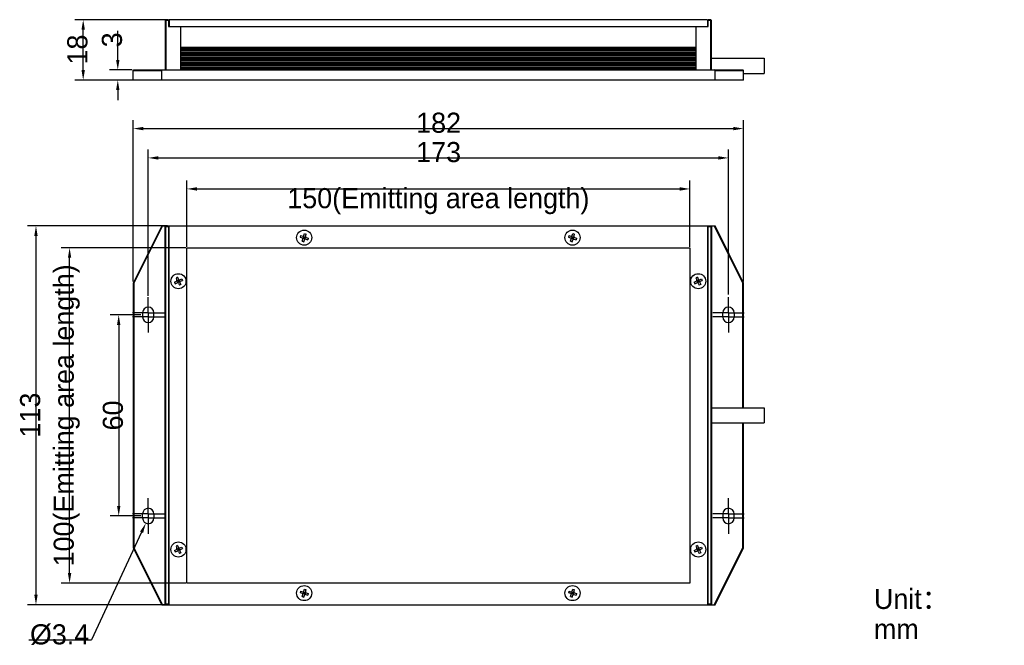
# Model space of a CAD drawing. Header units: millimetres. Extents: x 93 to 386, y 63 to 250.
import ezdxf

# ---------------------------------------------------------------- set-up
doc = ezdxf.new("R2010")
doc.units = ezdxf.units.MM
doc.header["$LTSCALE"] = 23.1
doc.header["$PDMODE"] = 3
doc.header["$PDSIZE"] = 8
doc.linetypes.add('CENTER', pattern=[0.6, 0.375, -0.075, 0.075, -0.075])
doc.layers.get('0').update_dxf_attribs({"linetype": 'CONTINUOUS'})
doc.layers.get('Defpoints').update_dxf_attribs({"linetype": 'CONTINUOUS'})
for name, color, linetype in [('00_COMPONENTS', 7, 'CONTINUOUS'), ('03_ALL_AXES', 7, 'CONTINUOUS'), ('05_ALL_CURVES', 7, 'CONTINUOUS'), ('50_ALL_DETAILS', 7, 'CONTINUOUS'), ('51__DRAFT_DIMS', 7, 'CONTINUOUS')]:
    doc.layers.add(name, color=color, linetype=linetype)
doc.styles.get("Standard").update_dxf_attribs({"font": 'simfang.ttf'})
doc.dimstyles.new('DIMSTYLE_1', dxfattribs={"dimtxt": 3, "dimasz": 3, "dimexe": 2.5, "dimexo": 0.5, "dimgap": 0.75, "dimtad": 1, "dimdsep": 46, "dimtxsty": 'STANDARD', "dimblk": '_FILLED', "dimblk1": '_FILLED', "dimblk2": '_FILLED', "dimcen": 0.09, "dimclrt": 3, "dimazin": 2, "dimtp": 0.3, "dimtm": 0.3, "dimtfac": 1, "dimtofl": 0, "dimtmove": 0, "dimatfit": 3, "dimldrblk": '_FILLED', "dimfxl": 1, "dimtolj": 1, "dimarcsym": 0})
doc.dimstyles.new('DIMSTYLE_2', dxfattribs={"dimtxt": 3, "dimasz": 3, "dimexe": 2.5, "dimexo": 0.5, "dimgap": 0.75, "dimtad": 1, "dimdsep": 46, "dimtxsty": 'STANDARD', "dimblk": '_FILLED', "dimblk1": '_FILLED', "dimblk2": '_FILLED', "dimcen": 0.09, "dimclrt": 3, "dimazin": 2, "dimtp": 0.5, "dimtm": 0.5, "dimtfac": 1, "dimtofl": 0, "dimtmove": 0, "dimatfit": 3, "dimldrblk": '_FILLED', "dimfxl": 1, "dimtolj": 1, "dimarcsym": 0})
doc.dimstyles.new('DIMSTYLE_3', dxfattribs={"dimtxt": 3, "dimasz": 3, "dimexe": 2.5, "dimexo": 0.5, "dimtad": 1, "dimdsep": 46, "dimtxsty": 'STANDARD', "dimblk": '_FILLED', "dimblk1": '_FILLED', "dimblk2": '_FILLED', "dimcen": 0.09, "dimclrt": 3, "dimazin": 2, "dimtp": 0.1, "dimtm": 0.1, "dimtfac": 1, "dimtofl": 0, "dimtmove": 0, "dimatfit": 1, "dimldrblk": '_FILLED', "dimfxl": 1, "dimtolj": 1, "dimarcsym": 0})
doc.dimstyles.new('DIMSTYLE_4', dxfattribs={"dimtxt": 3, "dimasz": 3, "dimexe": 2.5, "dimexo": 0.5, "dimgap": 0.75, "dimtad": 1, "dimdsep": 46, "dimtxsty": 'STANDARD', "dimblk": '_FILLED', "dimblk1": '_FILLED', "dimblk2": '_FILLED', "dimcen": 0.09, "dimclrt": 3, "dimazin": 2, "dimtp": 0.1, "dimtm": 0.1, "dimtfac": 1, "dimtofl": 0, "dimtmove": 0, "dimatfit": 3, "dimldrblk": '_FILLED', "dimfxl": 1, "dimtolj": 1, "dimarcsym": 0})
doc.dimstyles.new('DIMSTYLE_5', dxfattribs={"dimtxt": 3, "dimasz": 3, "dimexe": 2.5, "dimexo": 0.5, "dimgap": 0.75, "dimtad": 1, "dimdsep": 46, "dimtxsty": 'STANDARD', "dimblk": '_FILLED', "dimblk1": '_FILLED', "dimblk2": '_FILLED', "dimcen": 0.09, "dimclrt": 3, "dimazin": 2, "dimtp": 0.2, "dimtm": 0.2, "dimtfac": 1, "dimtofl": 0, "dimtmove": 0, "dimatfit": 3, "dimldrblk": '_FILLED', "dimfxl": 1, "dimtolj": 1, "dimarcsym": 0})

# ---------------------------------------------------------------- blocks, each defined once
blk = doc.blocks.new('_FILLED')
at = {"color": 0, "linetype": 'ByBlock'}
blk.add_solid([(0, 0), (-1, 0.167), (-1, -0.167)], dxfattribs=at)
blk = doc.blocks.new('*D1')
at = {"layer": '51__DRAFT_DIMS', "color": 0, "lineweight": -2}
for p, q in [((128.82, 161.89), (119.71, 161.89)), ((122.21, 158.89), (122.21, 104.89)), ((128.82, 101.89), (119.71, 101.89))]:
    blk.add_line(p, q, dxfattribs=at)
at = {"layer": 'Defpoints', "color": 0}
for p in [(129.32, 161.89), (122.21, 101.89), (129.32, 101.89)]:
    blk.add_point(p, dxfattribs=at)
at = {"layer": '51__DRAFT_DIMS', "color": 0, "linetype": 'ByBlock', "lineweight": -2, "xscale": 3, "yscale": 3, "zscale": 3}
for p, rotation in [((122.21, 161.89), 89.99999999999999), ((122.21, 101.89), 270)]:
    blk.add_blockref('_FILLED', p, dxfattribs=dict(at, rotation=rotation))
at = {"layer": '51__DRAFT_DIMS', "color": 3, "insert": (117.46, 131.86), "char_height": 3, "attachment_point": 2, "rotation": 90, "line_spacing_factor": 0.9}
blk.add_mtext('\\A1;\\A1;{\\fFZLanTingHei-R-GBK|b0|i0|c134|p2;\\H2x;\\C0;60}', dxfattribs=at)
blk = doc.blocks.new('*D2')
at = {"layer": '51__DRAFT_DIMS', "color": 0, "lineweight": -2}
for p, q in [((142.27, 181.89), (105.06, 181.89)), ((107.56, 84.89), (107.56, 178.89)), ((142.27, 81.89), (105.06, 81.89))]:
    blk.add_line(p, q, dxfattribs=at)
at = {"layer": 'Defpoints', "color": 0}
for p in [(107.56, 181.89), (142.77, 181.89), (142.77, 81.89)]:
    blk.add_point(p, dxfattribs=at)
at = {"layer": '51__DRAFT_DIMS', "color": 0, "linetype": 'ByBlock', "lineweight": -2, "xscale": 3, "yscale": 3, "zscale": 3}
for p, rotation in [((107.56, 181.89), 90), ((107.56, 81.89), 270)]:
    blk.add_blockref('_FILLED', p, dxfattribs=dict(at, rotation=rotation))
at = {"layer": '51__DRAFT_DIMS', "color": 3, "insert": (98.31, 131.89), "char_height": 3, "attachment_point": 2, "rotation": 90, "line_spacing_factor": 0.9}
blk.add_mtext('\\A1;\\A1;\\P{\\fFZLanTingHei-R-GBK|b0|i0|c134|p2;\\H2x;\\C0;100(\\f方正兰亭黑_GBK|b0|i0|c134|p0;\\C256;Emitting area length\\fFZLanTingHei-R-GBK|b0|i0|c134|p2;\\C0;)}', dxfattribs=at)
blk = doc.blocks.new('*D3')
at = {"layer": '51__DRAFT_DIMS', "color": 0, "lineweight": -2}
for p, q in [((142.52, 182.14), (142.52, 201.92)), ((292.52, 182.14), (292.52, 201.92)), ((145.52, 199.42), (289.52, 199.42))]:
    blk.add_line(p, q, dxfattribs=at)
at = {"layer": 'Defpoints', "color": 0}
for p in [(292.52, 199.42), (142.52, 181.64), (292.52, 181.64)]:
    blk.add_point(p, dxfattribs=at)
at = {"layer": '51__DRAFT_DIMS', "color": 0, "linetype": 'ByBlock', "lineweight": -2, "xscale": 3, "yscale": 3, "zscale": 3, "rotation": 180}
blk.add_blockref('_FILLED', (142.52, 199.42), dxfattribs=at)
at = {"layer": '51__DRAFT_DIMS', "color": 0, "linetype": 'ByBlock', "lineweight": -2, "xscale": 3, "yscale": 3, "zscale": 3}
blk.add_blockref('_FILLED', (292.52, 199.42), dxfattribs=at)
at = {"layer": '51__DRAFT_DIMS', "color": 3, "insert": (217.52, 208.67), "char_height": 3, "attachment_point": 2, "line_spacing_factor": 0.9}
blk.add_mtext('\\A1;\\A1;{\\fFangSong|b0|i0|c134|p2;\\H2x;\\C0;\\P\\fFZLanTingHei-R-GBK|b0|i0|c134|p2;150(\\f方正兰亭黑_GBK|b0|i0|c134|p0;\\C256;Emitting area length\\fFZLanTingHei-R-GBK|b0|i0|c134|p2;\\C0;)}', dxfattribs=at)
blk = doc.blocks.new('*D4')
at = {"layer": '51__DRAFT_DIMS', "color": 0, "lineweight": -2}
for p, q in [((126.52, 171.84), (126.52, 219.92)), ((129.52, 217.42), (305.52, 217.42)), ((308.52, 171.84), (308.52, 219.92))]:
    blk.add_line(p, q, dxfattribs=at)
at = {"layer": 'Defpoints', "color": 0}
for p in [(308.52, 217.42), (126.52, 171.34), (308.52, 171.34)]:
    blk.add_point(p, dxfattribs=at)
at = {"layer": '51__DRAFT_DIMS', "color": 0, "linetype": 'ByBlock', "lineweight": -2, "xscale": 3, "yscale": 3, "zscale": 3, "rotation": 180}
blk.add_blockref('_FILLED', (126.52, 217.42), dxfattribs=at)
at = {"layer": '51__DRAFT_DIMS', "color": 0, "linetype": 'ByBlock', "lineweight": -2, "xscale": 3, "yscale": 3, "zscale": 3}
blk.add_blockref('_FILLED', (308.52, 217.42), dxfattribs=at)
at = {"layer": '51__DRAFT_DIMS', "color": 3, "insert": (217.6, 222.17), "char_height": 3, "attachment_point": 2, "line_spacing_factor": 0.9}
blk.add_mtext('\\A1;\\A1;{\\fFZLanTingHei-R-GBK|b0|i0|c134|p2;\\H2x;\\C0;182}', dxfattribs=at)
blk = doc.blocks.new('*D5')
at = {"layer": '51__DRAFT_DIMS', "color": 0, "lineweight": -2}
for p, q in [((136.72, 188.39), (95.04, 188.39)), ((97.54, 185.39), (97.54, 78.39)), ((136.72, 75.39), (95.04, 75.39))]:
    blk.add_line(p, q, dxfattribs=at)
at = {"layer": 'Defpoints', "color": 0}
for p in [(137.22, 188.39), (97.54, 75.39), (137.22, 75.39)]:
    blk.add_point(p, dxfattribs=at)
at = {"layer": '51__DRAFT_DIMS', "color": 0, "linetype": 'ByBlock', "lineweight": -2, "xscale": 3, "yscale": 3, "zscale": 3}
for p, rotation in [((97.54, 188.39), 90), ((97.54, 75.39), 270)]:
    blk.add_blockref('_FILLED', p, dxfattribs=dict(at, rotation=rotation))
at = {"layer": '51__DRAFT_DIMS', "color": 3, "insert": (92.79, 131.97), "char_height": 3, "attachment_point": 2, "rotation": 90, "line_spacing_factor": 0.9}
blk.add_mtext('\\A1;\\A1;{\\fFZLanTingHei-R-GBK|b0|i0|c134|p2;\\H2x;\\C0;113}', dxfattribs=at)
blk = doc.blocks.new('*D6')
at = {"layer": '51__DRAFT_DIMS', "color": 0}
for p, q in [((130.93, 101.29), (131.11, 101.29)), ((131.02, 101.2), (131.02, 101.38))]:
    blk.add_line(p, q, dxfattribs=at)
at = {"layer": '51__DRAFT_DIMS', "color": 0, "lineweight": -2}
for p in [(129.03, 97.03), (95.37, 64.96)]:
    blk.add_line(p, (114.05, 64.96), dxfattribs=at)
at = {"layer": 'Defpoints', "color": 0}
for p in [(131.74, 102.83), (130.3, 99.75)]:
    blk.add_point(p, dxfattribs=at)
at = {"layer": '51__DRAFT_DIMS', "color": 0, "linetype": 'ByBlock', "lineweight": -2, "xscale": 3, "yscale": 3, "zscale": 3, "rotation": 64.95491082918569}
blk.add_blockref('_FILLED', (130.3, 99.75), dxfattribs=at)
at = {"layer": '51__DRAFT_DIMS', "color": 3, "insert": (113.42, 74.09), "char_height": 3, "attachment_point": 3, "line_spacing_factor": 0.9}
blk.add_mtext('\\A1;{\\A1;\\P\\fArial|b0|i0|c134|p2;\\H2x;\\C0;%%c\\fFZLanTingHei-R-GBK|b0|i0|c134|p2;3.4}', dxfattribs=at)
blk = doc.blocks.new('*D7')
at = {"layer": '51__DRAFT_DIMS', "color": 0, "lineweight": -2}
for p, q in [((121.93, 237.9), (121.93, 246.6)), ((126.22, 234.9), (119.43, 234.9)), ((126.02, 231.9), (119.43, 231.9)), ((121.93, 228.9), (121.93, 225.9))]:
    blk.add_line(p, q, dxfattribs=at)
at = {"layer": 'Defpoints', "color": 0}
for p in [(126.72, 234.9), (121.93, 231.9), (126.52, 231.9)]:
    blk.add_point(p, dxfattribs=at)
at = {"layer": '51__DRAFT_DIMS', "color": 0, "linetype": 'ByBlock', "lineweight": -2, "xscale": 3, "yscale": 3, "zscale": 3}
for p, rotation in [((121.93, 234.9), 270), ((121.93, 231.9), 90)]:
    blk.add_blockref('_FILLED', p, dxfattribs=dict(at, rotation=rotation))
at = {"layer": '51__DRAFT_DIMS', "color": 3, "insert": (117.18, 241.65), "char_height": 3, "attachment_point": 1, "rotation": 90, "line_spacing_factor": 0.9}
blk.add_mtext('\\A1;\\A1;{\\fFZLanTingHei-R-GBK|b0|i0|c134|p2;\\H2x;\\C0;3}', dxfattribs=at)
blk = doc.blocks.new('*D8')
at = {"layer": '51__DRAFT_DIMS', "color": 0, "lineweight": -2}
for p, q in [((136.72, 249.9), (109.12, 249.9)), ((111.62, 234.9), (111.62, 246.9)), ((134.52, 231.9), (109.12, 231.9))]:
    blk.add_line(p, q, dxfattribs=at)
at = {"layer": 'Defpoints', "color": 0}
for p in [(111.62, 249.9), (137.22, 249.9), (135.02, 231.9)]:
    blk.add_point(p, dxfattribs=at)
at = {"layer": '51__DRAFT_DIMS', "color": 0, "linetype": 'ByBlock', "lineweight": -2, "xscale": 3, "yscale": 3, "zscale": 3}
for p, rotation in [((111.62, 249.9), 90), ((111.62, 231.9), 270)]:
    blk.add_blockref('_FILLED', p, dxfattribs=dict(at, rotation=rotation))
at = {"layer": '51__DRAFT_DIMS', "color": 3, "insert": (106.87, 240.99), "char_height": 3, "attachment_point": 2, "rotation": 90, "line_spacing_factor": 0.9}
blk.add_mtext('\\A1;\\A1;{\\fFZLanTingHei-R-GBK|b0|i0|c134|p2;\\H2x;\\C0;18}', dxfattribs=at)
blk = doc.blocks.new('*D9')
at = {"layer": '51__DRAFT_DIMS', "color": 0, "lineweight": -2}
for p, q in [((131.02, 167.51), (131.02, 211.17)), ((134.02, 208.67), (301.02, 208.67)), ((304.02, 167.9), (304.02, 211.17))]:
    blk.add_line(p, q, dxfattribs=at)
at = {"layer": 'Defpoints', "color": 0}
for p in [(304.02, 208.67), (304.02, 167.4), (131.02, 167.01)]:
    blk.add_point(p, dxfattribs=at)
at = {"layer": '51__DRAFT_DIMS', "color": 0, "linetype": 'ByBlock', "lineweight": -2, "xscale": 3, "yscale": 3, "zscale": 3, "rotation": 180}
blk.add_blockref('_FILLED', (131.02, 208.67), dxfattribs=at)
at = {"layer": '51__DRAFT_DIMS', "color": 0, "linetype": 'ByBlock', "lineweight": -2, "xscale": 3, "yscale": 3, "zscale": 3}
blk.add_blockref('_FILLED', (304.02, 208.67), dxfattribs=at)
at = {"layer": '51__DRAFT_DIMS', "color": 3, "insert": (217.6, 213.42), "char_height": 3, "attachment_point": 2, "line_spacing_factor": 0.9}
blk.add_mtext('\\A1;\\A1;{\\fFZLanTingHei-R-GBK|b0|i0|c134|p2;\\H2x;\\C0;173}', dxfattribs=at)

msp = doc.modelspace()

# ---------------------------------------------------------------- linework, layer by layer
at = {"color": 0}
for p, q in [((138.826, 171.62), (139.418, 171.889)), ((138.826, 171.62), (139.033, 171.165)), ((139.033, 171.165), (139.625, 171.434)), ((139.754, 173.085), (139.299, 172.878)), ((139.299, 172.878), (139.567, 172.286)), ((139.575, 172.057), (140.47, 171.721)), ((140.147, 172.22), (139.691, 172.013)), ((139.691, 172.013), (139.898, 171.558)), ((139.754, 173.085), (140.023, 172.493)), ((139.795, 171.785), (140.25, 171.992)), ((139.854, 171.441), (140.19, 172.336)), ((140.353, 171.764), (139.898, 171.558)), ((139.919, 172.116), (140.126, 171.661)), ((140.022, 171.285), (140.29, 170.693)), ((140.147, 172.22), (140.353, 171.764)), ((140.746, 170.899), (140.29, 170.693)), ((140.42, 172.344), (141.012, 172.612)), ((140.477, 171.491), (140.746, 170.899)), ((140.626, 171.888), (141.218, 172.157)), ((141.012, 172.612), (141.218, 172.157)), ((138.826, 91.62), (139.418, 91.889)), ((138.826, 91.62), (139.033, 91.165)), ((139.033, 91.165), (139.625, 91.434)), ((139.754, 93.085), (139.299, 92.878)), ((139.299, 92.878), (139.567, 92.286)), ((139.575, 92.057), (140.47, 91.721)), ((140.147, 92.22), (139.691, 92.013)), ((139.691, 92.013), (139.898, 91.558)), ((139.754, 93.085), (140.023, 92.493)), ((139.795, 91.785), (140.25, 91.992)), ((139.854, 91.441), (140.19, 92.336)), ((140.353, 91.764), (139.898, 91.558)), ((139.919, 92.116), (140.126, 91.661)), ((140.022, 91.285), (140.29, 90.693)), ((140.147, 92.22), (140.353, 91.764)), ((140.42, 92.344), (141.012, 92.612)), ((140.477, 91.491), (140.746, 90.899)), ((140.626, 91.888), (141.218, 92.157)), ((141.012, 92.612), (141.218, 92.157)), ((140.746, 90.899), (140.29, 90.693)), ((176.457, 79.495), (176.303, 79.02)), ((176.457, 79.495), (177.076, 79.296)), ((177.74, 78.463), (177.305, 79.314)), ((177.453, 79.489), (177.653, 80.107)), ((177.653, 80.107), (178.129, 79.954)), ((177.929, 79.335), (178.129, 79.954)), ((256.457, 79.495), (256.303, 79.02)), ((256.457, 79.495), (257.076, 79.296)), ((257.305, 79.314), (257.74, 78.463)), ((257.453, 79.489), (257.653, 80.107)), ((257.653, 80.107), (258.129, 79.954)), ((257.929, 79.335), (258.129, 79.954)), ((176.303, 79.02), (176.922, 78.82)), ((176.915, 77.824), (177.115, 78.442)), ((176.915, 77.824), (177.391, 77.67)), ((177.097, 78.671), (177.948, 79.106)), ((177.361, 79.203), (177.207, 78.728)), ((177.207, 78.728), (177.683, 78.574)), ((177.284, 78.966), (177.76, 78.812)), ((177.361, 79.203), (177.837, 79.05)), ((177.391, 77.67), (177.591, 78.288)), ((177.445, 78.651), (177.599, 79.127)), ((177.837, 79.05), (177.683, 78.574)), ((177.969, 78.482), (178.587, 78.282)), ((178.122, 78.958), (178.741, 78.758)), ((178.741, 78.758), (178.587, 78.282)), ((256.303, 79.02), (256.922, 78.82)), ((256.915, 77.824), (257.115, 78.442)), ((256.915, 77.824), (257.391, 77.67)), ((257.097, 78.671), (257.948, 79.106)), ((257.361, 79.203), (257.207, 78.728)), ((257.207, 78.728), (257.683, 78.574)), ((257.284, 78.966), (257.76, 78.812)), ((257.361, 79.203), (257.837, 79.05)), ((257.391, 77.67), (257.591, 78.288)), ((257.445, 78.651), (257.599, 79.127)), ((257.837, 79.05), (257.683, 78.574)), ((257.969, 78.482), (258.587, 78.282)), ((258.122, 78.958), (258.741, 78.758)), ((258.741, 78.758), (258.587, 78.282))]:
    msp.add_line(p, q, dxfattribs=at)
for centre, start, end in [((139.294, 172.162), 294.40912, 24.40912), ((139.749, 171.161), 24.40912, 114.40912), ((140.296, 172.617), 204.40912, 294.40912), ((140.75, 171.615), 114.40912, 204.40912), ((139.294, 92.162), 294.40912, 24.40912), ((139.749, 91.161), 24.40912, 114.40912), ((140.296, 92.617), 204.40912, 294.40912), ((140.75, 91.615), 114.40912, 204.40912), ((177.168, 79.581), 252.09969, 342.09969), ((178.215, 79.243), 162.09969, 252.09969), ((257.168, 79.581), 252.09969, 342.09969), ((258.215, 79.243), 162.09969, 252.09969), ((176.83, 78.534), 342.09969, 72.09969), ((177.877, 78.196), 72.09969, 162.09969), ((256.83, 78.534), 342.09969, 72.09969), ((257.877, 78.196), 72.09969, 162.09969)]:
    msp.add_arc(centre, 0.3, start, end, dxfattribs=at)
at = {"layer": '00_COMPONENTS', "color": 0}
for p, q in [((136.022, 249.695), (136.222, 249.895)), ((136.022, 249.695), (136.022, 234.895)), ((136.222, 249.695), (136.122, 249.795)), ((137.022, 249.895), (136.222, 249.895)), ((136.222, 249.695), (136.222, 234.895)), ((137.022, 249.695), (136.222, 249.695)), ((137.022, 249.895), (137.022, 247.895)), ((137.222, 249.895), (137.222, 247.895)), ((297.822, 249.895), (137.222, 249.895)), ((297.822, 249.895), (297.822, 247.895)), ((298.822, 249.895), (298.022, 249.895)), ((298.022, 247.895), (298.022, 249.895)), ((298.822, 249.695), (298.022, 249.695)), ((298.822, 249.895), (299.022, 249.695)), ((298.922, 249.795), (298.822, 249.695)), ((298.822, 234.895), (298.822, 249.695)), ((299.022, 234.895), (299.022, 249.695)), ((137.022, 247.895), (298.022, 247.895)), ((140.722, 234.895), (140.722, 247.895)), ((294.322, 247.895), (294.322, 234.895)), ((140.722, 241.745), (294.322, 241.745)), ((140.722, 241.585), (294.322, 241.585)), ((294.322, 241.055), (140.722, 241.055)), ((294.322, 240.735), (140.722, 240.735)), ((140.722, 240.305), (294.322, 240.305)), ((140.722, 239.985), (294.322, 239.985)), ((294.322, 239.555), (140.722, 239.555)), ((294.322, 239.235), (140.722, 239.235)), ((140.722, 238.805), (294.322, 238.805)), ((140.722, 238.485), (294.322, 238.485)), ((294.322, 238.055), (140.722, 238.055)), ((299.022, 238.395), (314.722, 238.395)), ((314.722, 238.395), (314.722, 233.895)), ((126.522, 234.695), (126.722, 234.895)), ((126.722, 234.895), (308.322, 234.895)), ((135.246, 234.895), (135.022, 234.695)), ((294.322, 237.735), (140.722, 237.735)), ((140.722, 237.305), (294.322, 237.305)), ((140.722, 236.985), (294.322, 236.985)), ((294.322, 236.555), (140.722, 236.555)), ((294.322, 236.235), (140.722, 236.235)), ((140.722, 235.805), (294.322, 235.805)), ((140.722, 235.485), (294.322, 235.485)), ((294.322, 234.935), (140.722, 234.935)), ((300.022, 234.695), (299.799, 234.895)), ((308.522, 234.695), (308.322, 234.895)), ((126.522, 231.895), (126.522, 234.695)), ((126.522, 234.695), (135.022, 234.695)), ((135.022, 231.895), (135.022, 234.695)), ((300.022, 234.695), (308.522, 234.695)), ((300.022, 231.895), (300.022, 234.695)), ((308.522, 231.895), (308.522, 234.695)), ((308.522, 233.895), (314.722, 233.895)), ((308.522, 231.895), (126.522, 231.895)), ((135.022, 188.389), (126.522, 171.34)), ((135.246, 188.389), (126.722, 171.293)), ((135.022, 188.389), (300.022, 188.389)), ((136.022, 188.189), (136.222, 188.389)), ((136.022, 75.589), (136.022, 188.189)), ((136.222, 188.189), (136.122, 188.289)), ((136.222, 75.589), (136.222, 188.189)), ((136.222, 188.189), (137.022, 188.189)), ((137.022, 188.389), (137.022, 75.389)), ((137.222, 75.389), (137.222, 188.389)), ((297.822, 188.389), (297.822, 75.389)), ((298.022, 75.389), (298.022, 188.389)), ((298.022, 188.189), (298.822, 188.189)), ((298.822, 188.389), (299.022, 188.189)), ((298.922, 188.289), (298.822, 188.189)), ((298.822, 188.189), (298.822, 75.589)), ((299.022, 188.189), (299.022, 75.589)), ((308.322, 171.293), (299.799, 188.389)), ((308.522, 171.34), (300.022, 188.389)), ((176.457, 185.495), (176.303, 185.02)), ((176.303, 185.02), (176.922, 184.82)), ((176.457, 185.495), (177.076, 185.296)), ((177.097, 184.671), (177.948, 185.106)), ((177.361, 185.203), (177.207, 184.728)), ((177.74, 184.463), (177.305, 185.314)), ((177.361, 185.203), (177.837, 185.05)), ((177.445, 184.651), (177.599, 185.127)), ((177.453, 185.489), (177.653, 186.107)), ((177.653, 186.107), (178.129, 185.954)), ((177.837, 185.05), (177.683, 184.574)), ((177.929, 185.335), (178.129, 185.954)), ((256.457, 185.495), (256.303, 185.02)), ((256.303, 185.02), (256.922, 184.82)), ((256.457, 185.495), (257.076, 185.296)), ((257.097, 184.671), (257.948, 185.106)), ((257.361, 185.203), (257.207, 184.728)), ((257.74, 184.463), (257.305, 185.314)), ((257.361, 185.203), (257.837, 185.05)), ((257.445, 184.651), (257.599, 185.127)), ((257.453, 185.489), (257.653, 186.107)), ((257.653, 186.107), (258.129, 185.954)), ((257.837, 185.05), (257.683, 184.574)), ((257.929, 185.335), (258.129, 185.954)), ((176.915, 183.824), (177.115, 184.442)), ((176.915, 183.824), (177.391, 183.67)), ((177.207, 184.728), (177.683, 184.574)), ((177.284, 184.966), (177.76, 184.812)), ((177.391, 183.67), (177.591, 184.288)), ((177.969, 184.482), (178.587, 184.282)), ((178.122, 184.958), (178.741, 184.758)), ((178.741, 184.758), (178.587, 184.282)), ((256.915, 183.824), (257.115, 184.442)), ((256.915, 183.824), (257.391, 183.67)), ((257.207, 184.728), (257.683, 184.574)), ((257.284, 184.966), (257.76, 184.812)), ((257.391, 183.67), (257.591, 184.288)), ((257.969, 184.482), (258.587, 184.282)), ((258.122, 184.958), (258.741, 184.758)), ((258.741, 184.758), (258.587, 184.282)), ((126.522, 171.34), (126.522, 92.437)), ((126.522, 171.34), (126.722, 171.293)), ((126.722, 171.293), (126.722, 92.484)), ((293.826, 171.62), (294.418, 171.889)), ((293.826, 171.62), (294.033, 171.165)), ((294.033, 171.165), (294.625, 171.434)), ((294.754, 173.085), (294.299, 172.878)), ((294.299, 172.878), (294.567, 172.286)), ((294.575, 172.057), (295.47, 171.721)), ((295.147, 172.22), (294.691, 172.013)), ((294.691, 172.013), (294.898, 171.558)), ((294.754, 173.085), (295.023, 172.493)), ((294.795, 171.785), (295.25, 171.992)), ((294.854, 171.441), (295.19, 172.336)), ((295.353, 171.764), (294.898, 171.558)), ((294.919, 172.116), (295.126, 171.661)), ((295.022, 171.285), (295.29, 170.693)), ((295.147, 172.22), (295.353, 171.764)), ((295.746, 170.899), (295.29, 170.693)), ((295.42, 172.344), (296.012, 172.612)), ((295.477, 171.491), (295.746, 170.899)), ((295.626, 171.888), (296.218, 172.157)), ((296.012, 172.612), (296.218, 172.157)), ((308.522, 171.34), (308.322, 171.293)), ((308.322, 134.139), (308.322, 171.293)), ((308.522, 134.139), (308.522, 171.34)), ((129.322, 162.489), (129.322, 161.289)), ((132.722, 161.289), (132.722, 162.489)), ((302.322, 161.289), (302.322, 162.489)), ((305.722, 162.489), (305.722, 161.289)), ((299.022, 134.139), (314.722, 134.139)), ((314.722, 134.139), (314.722, 129.639)), ((299.022, 129.639), (314.722, 129.639)), ((308.322, 92.484), (308.322, 129.639)), ((308.522, 92.437), (308.522, 129.639)), ((129.322, 101.289), (129.322, 102.489)), ((132.722, 102.489), (132.722, 101.289)), ((302.322, 102.489), (302.322, 101.289)), ((305.722, 101.289), (305.722, 102.489)), ((126.522, 92.437), (126.722, 92.484)), ((126.522, 92.437), (135.022, 75.389)), ((126.722, 92.484), (135.246, 75.389)), ((293.826, 91.62), (294.418, 91.889)), ((293.826, 91.62), (294.033, 91.165)), ((294.033, 91.165), (294.625, 91.434)), ((294.754, 93.085), (294.299, 92.878)), ((294.299, 92.878), (294.567, 92.286)), ((294.575, 92.057), (295.47, 91.721)), ((295.147, 92.22), (294.691, 92.013)), ((294.691, 92.013), (294.898, 91.558)), ((294.754, 93.085), (295.023, 92.493)), ((294.795, 91.785), (295.25, 91.992)), ((294.854, 91.441), (295.19, 92.336)), ((295.353, 91.764), (294.898, 91.558)), ((294.919, 92.116), (295.126, 91.661)), ((295.022, 91.285), (295.29, 90.693)), ((295.147, 92.22), (295.353, 91.764)), ((295.42, 92.344), (296.012, 92.612)), ((295.477, 91.491), (295.746, 90.899)), ((295.626, 91.888), (296.218, 92.157)), ((296.012, 92.612), (296.218, 92.157)), ((299.799, 75.389), (308.322, 92.484)), ((300.022, 75.389), (308.522, 92.437)), ((308.522, 92.437), (308.322, 92.484)), ((295.746, 90.899), (295.29, 90.693)), ((135.022, 75.389), (300.022, 75.389)), ((136.022, 75.589), (136.222, 75.389)), ((136.122, 75.489), (136.222, 75.589)), ((137.022, 75.589), (136.222, 75.589)), ((298.822, 75.589), (298.022, 75.589)), ((298.822, 75.589), (298.922, 75.489)), ((299.022, 75.589), (298.822, 75.389))]:
    msp.add_line(p, q, dxfattribs=at)
for centre in [(177.522, 184.889), (257.522, 184.889), (140.022, 171.889), (295.022, 171.889), (140.022, 91.889), (295.022, 91.889), (177.522, 78.889), (257.522, 78.889)]:
    msp.add_circle(centre, 2.25, dxfattribs=at)
for centre, radius, start, end in [((177.168, 185.581), 0.3, 252.09969, 342.09969), ((178.215, 185.243), 0.3, 162.09969, 252.09969), ((257.168, 185.581), 0.3, 252.09969, 342.09969), ((258.215, 185.243), 0.3, 162.09969, 252.09969), ((176.83, 184.534), 0.3, 342.09969, 72.09969), ((177.877, 184.196), 0.3, 72.09969, 162.09969), ((256.83, 184.534), 0.3, 342.09969, 72.09969), ((257.877, 184.196), 0.3, 72.09969, 162.09969), ((294.294, 172.162), 0.3, 294.40912, 24.40912), ((294.749, 171.161), 0.3, 24.40912, 114.40912), ((295.296, 172.617), 0.3, 204.40912, 294.40912), ((295.75, 171.615), 0.3, 114.40912, 204.40912), ((131.022, 162.489), 1.7, 0, 180), ((304.022, 162.489), 1.7, 0, 180), ((131.022, 161.289), 1.7, 180, 360), ((304.022, 161.289), 1.7, 180, 360), ((131.022, 102.489), 1.7, 0, 180), ((304.022, 102.489), 1.7, 0, 180), ((131.022, 101.289), 1.7, 180, 360), ((304.022, 101.289), 1.7, 180, 360), ((294.294, 92.162), 0.3, 294.40912, 24.40912), ((294.749, 91.161), 0.3, 24.40912, 114.40912), ((295.296, 92.617), 0.3, 204.40912, 294.40912), ((295.75, 91.615), 0.3, 114.40912, 204.40912)]:
    msp.add_arc(centre, radius, start, end, dxfattribs=at)
at = {"layer": '03_ALL_AXES', "color": 0, "linetype": 'CENTER'}
for p, q in [((131.022, 165.989), (131.022, 167.189)), ((131.022, 162.489), (131.022, 165.989)), ((304.022, 165.989), (304.022, 167.189)), ((304.022, 162.489), (304.022, 165.989)), ((131.022, 162.489), (126.322, 162.489)), ((131.022, 162.489), (131.022, 157.789)), ((131.022, 162.489), (135.722, 162.489)), ((304.022, 162.489), (299.322, 162.489)), ((304.022, 162.489), (308.722, 162.489)), ((304.022, 162.489), (304.022, 157.789)), ((131.022, 161.289), (126.322, 161.289)), ((131.022, 161.289), (135.722, 161.289)), ((304.022, 161.289), (299.322, 161.289)), ((304.022, 161.289), (308.722, 161.289)), ((131.022, 157.789), (131.022, 156.589)), ((304.022, 157.789), (304.022, 156.589)), ((131.022, 105.989), (131.022, 107.189)), ((131.022, 102.489), (131.022, 105.989)), ((304.022, 105.989), (304.022, 107.189)), ((304.022, 102.489), (304.022, 105.989)), ((131.022, 102.489), (126.322, 102.489)), ((131.022, 101.289), (126.322, 101.289)), ((131.022, 102.489), (131.022, 97.789)), ((131.022, 102.489), (135.722, 102.489)), ((131.022, 101.289), (135.722, 101.289)), ((304.022, 102.489), (299.322, 102.489)), ((304.022, 101.289), (299.322, 101.289)), ((304.022, 102.489), (308.722, 102.489)), ((304.022, 102.489), (304.022, 97.789)), ((304.022, 101.289), (308.722, 101.289)), ((131.022, 97.789), (131.022, 96.589)), ((304.022, 97.789), (304.022, 96.589))]:
    msp.add_line(p, q, dxfattribs=at)
at = {"layer": '05_ALL_CURVES', "color": 0}
for p, q in [((142.522, 81.889), (142.522, 181.889)), ((142.522, 181.889), (292.522, 181.889)), ((292.522, 181.889), (292.522, 81.889)), ((292.522, 81.889), (142.522, 81.889))]:
    msp.add_line(p, q, dxfattribs=at)

# ---------------------------------------------------------------- texts
at = {"layer": '50_ALL_DETAILS', "color": 0, "insert": (347.403, 80.16), "char_height": 6, "width": 17.58984, "attachment_point": 1, "line_spacing_factor": 0.9}
msp.add_mtext('{\\fFZLanTingHei-R-GBK|b0|i0|c134|p2;Unit：mm}', dxfattribs=at)

# ---------------------------------------------------------------- dimensions: what is measured, and where the dimension line sits
at = {"layer": '51__DRAFT_DIMS', "color": 0}
for base, p1, p2, angle, text, dimstyle, picture, middle in [((111.622, 249.895), (135.022, 231.895), (137.222, 249.895), 90, '\\A1;{\\fFZLanTingHei-R-GBK|b0|i0|c134|p2;\\H2x;\\C0;<>}', 'DIMSTYLE_5', '*D8', (111.622, 240.992)), ((121.927, 231.895), (126.722, 234.895), (126.522, 231.895), 270, '\\A1;{\\fFZLanTingHei-R-GBK|b0|i0|c134|p2;\\H2x;\\C0;<>}', 'DIMSTYLE_4', '*D7', (121.927, 243.75)), ((97.541, 75.389), (137.222, 188.389), (137.222, 75.389), 270, '\\A1;{\\fFZLanTingHei-R-GBK|b0|i0|c134|p2;\\H2x;\\C0;<>}', 'DIMSTYLE_1', '*D5', (97.541, 131.971)), ((107.561, 181.889), (142.772, 81.889), (142.772, 181.889), 90, '\\A1;\\P{\\fFZLanTingHei-R-GBK|b0|i0|c134|p2;\\H2x;\\C0;100(\\f方正兰亭黑_GBK|b0|i0|c134|p0;\\C256;Emitting area length\\fFZLanTingHei-R-GBK|b0|i0|c134|p2;\\C0;)}', 'DIMSTYLE_1', '*D2', (107.561, 131.889)), ((122.214, 101.889), (129.322, 161.889), (129.322, 101.889), 270, '\\A1;{\\fFZLanTingHei-R-GBK|b0|i0|c134|p2;\\H2x;\\C0;<>}', 'DIMSTYLE_1', '*D1', (122.214, 131.856))]:
    dim = msp.add_linear_dim(base=base, p1=p1, p2=p2, angle=angle, text=text, dimstyle=dimstyle, override={"dimtxsty": 'STANDARD'}, dxfattribs=at)
    dim.commit()
    dim.dimension.update_dxf_attribs({"geometry": picture, "text_midpoint": middle, "dimtype": 160})
for base, p1, p2, text, picture, middle in [((308.522, 217.419), (126.522, 171.34), (308.522, 171.34), '\\A1;{\\fFZLanTingHei-R-GBK|b0|i0|c134|p2;\\H2x;\\C0;<>}', '*D4', (217.604, 217.419)), ((304.022, 208.67), (131.022, 167.014), (304.022, 167.399), '\\A1;{\\fFZLanTingHei-R-GBK|b0|i0|c134|p2;\\H2x;\\C0;<>}', '*D9', (217.604, 208.67)), ((292.522, 199.42), (142.522, 181.639), (292.522, 181.639), '\\A1;{\\fFangSong|b0|i0|c134|p2;\\H2x;\\C0;\\P\\fFZLanTingHei-R-GBK|b0|i0|c134|p2;150(\\f方正兰亭黑_GBK|b0|i0|c134|p0;\\C256;Emitting area length\\fFZLanTingHei-R-GBK|b0|i0|c134|p2;\\C0;)}', '*D3', (217.522, 199.42))]:
    dim = msp.add_linear_dim(base=base, p1=p1, p2=p2, text=text, dimstyle='DIMSTYLE_2', override={"dimtxsty": 'STANDARD'}, dxfattribs=at)
    dim.commit()
    dim.dimension.update_dxf_attribs({"geometry": picture, "text_midpoint": middle, "dimtype": 160})
dim = msp.add_diameter_dim_2p(p1=(131.742, 102.829), p2=(130.303, 99.749), text='{\\A1;\\P\\fArial|b0|i0|c134|p2;\\H2x;\\C0;%%c\\fFZLanTingHei-R-GBK|b0|i0|c134|p2;<>}', dimstyle='DIMSTYLE_3', override={"dimtih": 1, "dimtoh": 1, "dimpost": '<>', "dimtxsty": 'STANDARD'}, dxfattribs=at)
dim.commit()
dim.dimension.update_dxf_attribs({"geometry": '*D6', "text_midpoint": (104.396, 64.963), "dimtype": 163})

doc.saveas('drawing.dxf')
